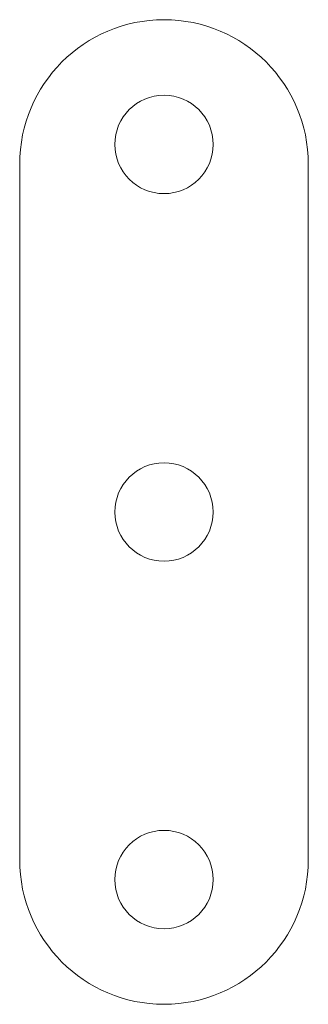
# Model space of a CAD drawing. Header units: millimetres. Extents: x -11 to 11, y -37.5 to 37.5.
import ezdxf

# ---------------------------------------------------------------- set-up
doc = ezdxf.new("R2010")
doc.units = ezdxf.units.MM

msp = doc.modelspace()

# ---------------------------------------------------------------- linework, layer by layer
at = {"color": 0, "linetype": 'Continuous', "lineweight": 0}
for p, q in [((-11, 26.5), (-11, -26.5)), ((11, -26.5), (11, 26.5))]:
    msp.add_line(p, q, dxfattribs=at)
for centre, radius, start, end in [((0, 26.5), 11, 0, 180), ((0, 28), 3.75, 0, 180), ((0, 28), 3.75, 180, 0), ((0, 0), 3.75, 0, 180), ((0, 0), 3.75, 180, 0), ((0, -28), 3.75, 0, 180), ((0, -26.5), 11, 180, 0), ((0, -28), 3.75, 180, 0)]:
    msp.add_arc(centre, radius, start, end, dxfattribs=at)

doc.saveas('drawing.dxf')
